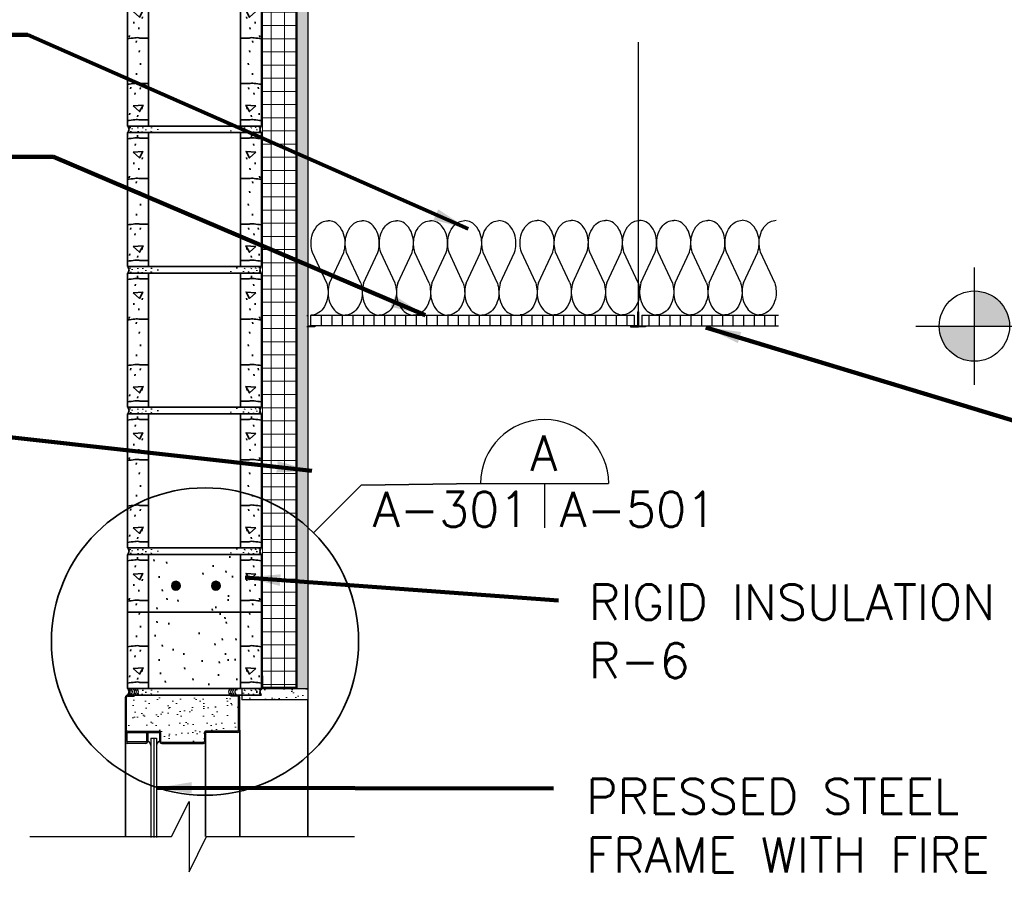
# Model space of a CAD drawing. Extents: x 155 to 606, y 184 to 461.
# Tile 16 of 28: x 374 to 430, y 271 to 320. Entities that reach past the tile are written whole.
import ezdxf
from ezdxf.enums import TextEntityAlignment as Align

# ---------------------------------------------------------------- set-up
doc = ezdxf.new("R2010")
doc.units = 0
doc.header["$LTSCALE"] = 0.63
doc.header["$MEASUREMENT"] = 0
for name, color, linetype in [('14', 7, 'Continuous'), ('5', 7, 'Continuous'), ('52', 7, 'Continuous')]:
    doc.layers.add(name, color=color, linetype=linetype)
for name, color, linetype, lineweight in [('A-Anno-Symb', 6, 'Continuous', 35), ('G-Anno-Text', 53, 'Continuous', 35), ('od37a204$0$A-Anno-Patt', 152, 'Continuous', 18), ('od37a204$0$A-Anno-Text', 53, 'Continuous', 25), ('od37a204$0$A-Glaz-Full', 1, 'Continuous', 25), ('od37a204$0$A-Wall-Full-Intr', 3, 'Continuous', 25), ('od37a204$0$S-Anno-Brkl', 3, 'Continuous', 25), ('od37a204$0$S-Fndn-Insl', 12, 'Continuous', 18), ('od37a204$0$S-Sect-Cmuw', 2, 'Continuous', 35), ('od37a204$0$S-Sect-Genf', 6, 'Continuous', 35), ('od37a204$0$S-Sect-Join', 1, 'Continuous', 25), ('od37a204$0$S-Sect-Stls', 3, 'Continuous', 25)]:
    doc.layers.add(name, color=color, linetype=linetype, lineweight=lineweight)
doc.styles.add('od37a204$0$NOTES', font='romans.shx')
doc.dimstyles.new('od37a204$0$EARCH', dxfattribs={"dimtxt": 0.125, "dimasz": 0.125, "dimexe": 0.0625, "dimexo": 0.0625, "dimgap": 0.0625, "dimtad": 1, "dimdec": 4, "dimzin": 3, "dimdsep": 46, "dimlunit": 4, "dimtxsty": 'od37a204$0$NOTES', "dimcen": 0, "dimclrd": 256, "dimclre": 256, "dimadec": 0, "dimazin": 0, "dimtfac": 0.75, "dimtdec": 4, "dimtmove": 1, "dimatfit": 3, "dimfxl": 0, "dimfrac": 1, "dimtolj": 1, "dimtzin": 3, "dimlwd": 18, "dimlwe": 18, "dimarcsym": 0})
pattern_1 = [(37.5, (-51.55494, 51.4927), (-0.0314967, 0.9634119), [0, -0.76, 0, -0.85, 0, -0.8125]), (7.5, (-51.555, 51.4927), (0.8848884, 1.411073), [0, -0.41, 0, -0.685, 0, -0.2625]), (327.5, (-52.1699, 51.4927), (1.5570709, 0.0028295), [0, -0.25, 0, -0.9, 0, -1.175]), (317.5, (-52.17, 51.4927), (1.5030633, 0.4388378), [0, -0.125, 0, -0.59, 0, -0.675])]
pattern_2 = [(0, (-51.55494, 51.4927), (0, 0.75), []), (90, (-51.55494, 51.4927), (-0.75, 5e-17), [])]

# ---------------------------------------------------------------- blocks, each defined once
blk = doc.blocks.new('od37a204$0$8CMUS')
for p, q in [((0, 8), (0, 0.375)), ((0.006, 8), (7.619, 8)), ((0.561, 7.756), (0.572, 7.851)), ((1.19, 8), (1.19, 0.375)), ((6.435, 8), (6.435, 0.375)), ((7.064, 7.756), (7.054, 7.851)), ((7.625, 8), (7.625, 0.375)), ((0.438, 7.276), (0.448, 7.372)), ((7.187, 7.276), (7.177, 7.372)), ((0.356, 6.208), (0.366, 6.303)), ((0.835, 6.495), (0.845, 6.591)), ((6.79, 6.495), (6.78, 6.591)), ((7.27, 6.208), (7.259, 6.303)), ((0.643, 5.893), (0.654, 5.988)), ((6.982, 5.893), (6.972, 5.988)), ((0.095, 5.427), (0.106, 5.522)), ((0.493, 5.125), (0.503, 5.22)), ((7.133, 5.125), (7.122, 5.22)), ((7.53, 5.427), (7.52, 5.522)), ((0.671, 4.577), (0.681, 4.672)), ((6.955, 4.577), (6.944, 4.672)), ((0.739, 3.851), (0.749, 3.946)), ((6.886, 3.851), (6.876, 3.946)), ((0.506, 3.289), (0.517, 3.384)), ((7.119, 3.289), (7.109, 3.384)), ((0.177, 2.494), (0.188, 2.59)), ((0.424, 2.166), (0.434, 2.261)), ((0.725, 2.481), (0.736, 2.576)), ((6.9, 2.481), (6.89, 2.576)), ((7.201, 2.166), (7.191, 2.261)), ((7.448, 2.494), (7.438, 2.59)), ((0.821, 1.33), (0.832, 1.425)), ((6.804, 1.33), (6.794, 1.425)), ((0.123, 1.015), (0.133, 1.11)), ((0.575, 0.892), (0.585, 0.987)), ((7.051, 0.892), (7.04, 0.987)), ((7.503, 1.015), (7.492, 1.11)), ((0, 0.375), (7.625, 0.375)), ((0.15, 0.263), (0.155, 0.305)), ((0.187, 0.045), (0.191, 0.088)), ((0.265, 0.19), (0.27, 0.233)), ((0.579, 0.25), (0.583, 0.293)), ((0.609, 0.039), (0.613, 0.082)), ((0.838, 0.021), (0.843, 0.064)), ((0.868, 0.25), (0.873, 0.293)), ((1.043, 0.136), (1.048, 0.178)), ((1.355, 0.049), (1.36, 0.092)), ((1.364, 0.257), (1.368, 0.3)), ((1.719, 0.162), (1.723, 0.204)), ((5.877, 0.077), (5.882, 0.12)), ((6.215, 0.277), (6.22, 0.319)), ((6.605, 0.086), (6.61, 0.128)), ((6.666, 0.25), (6.67, 0.293)), ((6.895, 0.051), (6.899, 0.094)), ((7.046, 0.25), (7.05, 0.293)), ((7.172, 0.021), (7.177, 0.064)), ((7.293, 0.269), (7.298, 0.311)), ((7.359, 0.136), (7.364, 0.178)), ((7.504, 0.293), (7.509, 0.335)), ((7.522, 0.045), (7.527, 0.088)), ((0, 0), (7.625, 0))]:
    blk.add_line(p, q)
for points in [[(0.313, 6.89), (0.677, 6.564), (0.871, 6.928)], [(7.312, 6.89), (6.949, 6.564), (6.754, 6.928)], [(0.327, 1.52), (0.69, 1.194), (0.885, 1.558)], [(7.299, 1.52), (6.935, 1.194), (6.741, 1.558)]]:
    blk.add_lwpolyline(points, close=True)
for centre, major_axis in [((-0.137, 0.187), (0, 0.236)), ((7.762, 0.187), (0, -0.236))]:
    blk.add_ellipse(centre, major_axis=major_axis, ratio=0.951727, start_param=3.796748, end_param=5.62803)
for points, knots in [([(-0.003, 7.646), (0.138, 7.662), (0.279, 7.679), (0.42, 7.696), (0.472, 7.702), (0.524, 7.707), (0.576, 7.708), (0.621, 7.709), (0.664, 7.684), (0.709, 7.684), (0.866, 7.684), (1.024, 7.685), (1.182, 7.685)], [0, 0, 0, 0, 0.357561, 0.357561, 0.357561, 0.489461, 0.489461, 0.489461, 0.602516, 0.602516, 0.602516, 1, 1, 1, 1]), ([(7.628, 7.646), (7.487, 7.662), (7.346, 7.679), (7.205, 7.696), (7.153, 7.702), (7.101, 7.707), (7.049, 7.708), (7.004, 7.709), (6.961, 7.684), (6.917, 7.684), (6.759, 7.684), (6.601, 7.685), (6.444, 7.685)], [0, 0, 0, 0, 0.357665, 0.357665, 0.357665, 0.489461, 0.489461, 0.489461, 0.602515, 0.602515, 0.602515, 1, 1, 1, 1]), ([(-0.003, 5.344), (0.138, 5.36), (0.279, 5.377), (0.42, 5.394), (0.472, 5.4), (0.524, 5.405), (0.576, 5.406), (0.621, 5.407), (0.664, 5.382), (0.709, 5.382), (0.866, 5.382), (1.024, 5.383), (1.182, 5.383)], [0, 0, 0, 0, 0.357561, 0.357561, 0.357561, 0.489461, 0.489461, 0.489461, 0.602516, 0.602516, 0.602516, 1, 1, 1, 1]), ([(7.628, 5.344), (7.487, 5.36), (7.346, 5.377), (7.205, 5.394), (7.153, 5.4), (7.101, 5.405), (7.049, 5.406), (7.004, 5.407), (6.961, 5.382), (6.917, 5.382), (6.759, 5.382), (6.601, 5.383), (6.444, 5.383)], [0, 0, 0, 0, 0.357665, 0.357665, 0.357665, 0.489461, 0.489461, 0.489461, 0.602515, 0.602515, 0.602515, 1, 1, 1, 1]), ([(-0.003, 2.754), (0.138, 2.771), (0.279, 2.788), (0.42, 2.805), (0.472, 2.811), (0.524, 2.815), (0.576, 2.816), (0.621, 2.818), (0.664, 2.793), (0.709, 2.793), (0.866, 2.793), (1.024, 2.793), (1.182, 2.793)], [0, 0, 0, 0, 0.357579, 0.357579, 0.357579, 0.489473, 0.489473, 0.489473, 0.60251, 0.60251, 0.60251, 1, 1, 1, 1]), ([(7.628, 2.754), (7.487, 2.771), (7.346, 2.788), (7.205, 2.805), (7.153, 2.811), (7.101, 2.815), (7.049, 2.816), (7.004, 2.818), (6.961, 2.793), (6.917, 2.793), (6.759, 2.793), (6.601, 2.793), (6.444, 2.793)], [0, 0, 0, 0, 0.357683, 0.357683, 0.357683, 0.489472, 0.489472, 0.489472, 0.60251, 0.60251, 0.60251, 1, 1, 1, 1]), ([(-0.003, 0.685), (0.138, 0.702), (0.279, 0.719), (0.42, 0.735), (0.472, 0.742), (0.524, 0.746), (0.576, 0.747), (0.621, 0.749), (0.664, 0.723), (0.709, 0.723), (0.866, 0.724), (1.024, 0.724), (1.182, 0.724)], [0, 0, 0, 0, 0.357561, 0.357561, 0.357561, 0.489461, 0.489461, 0.489461, 0.602516, 0.602516, 0.602516, 1, 1, 1, 1]), ([(7.628, 0.685), (7.487, 0.702), (7.346, 0.719), (7.205, 0.735), (7.153, 0.742), (7.101, 0.746), (7.049, 0.747), (7.004, 0.749), (6.961, 0.723), (6.917, 0.723), (6.759, 0.724), (6.601, 0.724), (6.444, 0.724)], [0, 0, 0, 0, 0.357665, 0.357665, 0.357665, 0.489461, 0.489461, 0.489461, 0.602515, 0.602515, 0.602515, 1, 1, 1, 1])]:
    blk.add_open_spline(points, degree=3, knots=knots)
blk = doc.blocks.new('od37a204$0$PSFM')
for p, q in [((-0.188, 0), (0.188, 0)), ((0.188, 0), (0.188, -0.062)), ((6.062, 0), (5.688, 0)), ((5.688, -0.062), (5.688, 0)), ((-0.312, -2), (-0.312, -0.125)), ((-0.25, -2), (-0.25, -0.125)), ((-0.188, -0.062), (0.188, -0.062)), ((6.062, -0.062), (5.688, -0.062)), ((6.125, -2), (6.125, -0.125)), ((6.187, -2), (6.187, -0.125)), ((-0.188, -2.062), (1.625, -2.062)), ((-0.188, -2.125), (1.625, -2.125)), ((1.625, -2.125), (1.625, -2.625)), ((1.687, -2.125), (1.687, -2.625)), ((4.187, -2.125), (4.187, -2.625)), ((6.062, -2.062), (4.25, -2.062)), ((6.062, -2.125), (4.25, -2.125)), ((4.25, -2.125), (4.25, -2.625)), ((1.75, -2.688), (4.125, -2.688)), ((1.75, -2.75), (4.125, -2.75))]:
    blk.add_line(p, q)
for centre, radius, start, end in [((-0.188, -0.125), 0.125, 90, 180), ((6.062, -0.125), 0.125, 0, 90), ((-0.188, -0.125), 0.0625, 90, 180), ((6.062, -0.125), 0.0625, 0, 90), ((-0.188, -2), 0.125, 180, 270), ((-0.188, -2), 0.0625, 180, 270), ((1.625, -2.125), 0.0625, 0, 90), ((4.25, -2.125), 0.0625, 90, 180), ((6.062, -2), 0.0625, 270, 0), ((6.062, -2), 0.125, 270, 0), ((1.75, -2.625), 0.125, 180, 270), ((1.75, -2.625), 0.0625, 180, 270), ((4.125, -2.625), 0.0625, 270, 0), ((4.125, -2.625), 0.125, 270, 0)]:
    blk.add_arc(centre, radius, start, end)
blk = doc.blocks.new('od37a204$0$8BB')
h = blk.add_hatch(color=256)
edge = h.paths.add_edge_path()
edge.add_ellipse((2.757, 6.224), major_axis=(0, 0.25), ratio=0.953267, start_angle=0, end_angle=360)
h = blk.add_hatch(color=256)
edge = h.paths.add_edge_path()
edge.add_ellipse((5.031, 6.224), major_axis=(0, -0.25), ratio=0.953267, start_angle=0, end_angle=360)
for p, q in [((0, 8), (0, 0.375)), ((0.006, 8), (7.619, 8)), ((0.561, 7.756), (0.571, 7.851)), ((1.19, 8), (1.19, 0.375)), ((5.832, 7.817), (5.822, 7.912)), ((6.435, 8), (6.435, 0.375)), ((7.064, 7.756), (7.054, 7.851)), ((7.625, 8), (7.625, 0.375)), ((0.438, 7.276), (0.448, 7.372)), ((1.509, 7.618), (1.498, 7.713)), ((2.233, 7.492), (2.223, 7.588)), ((4.883, 7.292), (4.872, 7.387)), ((7.187, 7.276), (7.177, 7.372)), ((1.808, 6.667), (1.798, 6.763)), ((4.308, 6.868), (4.297, 6.963)), ((5.607, 6.968), (5.597, 7.063)), ((5.982, 6.692), (5.972, 6.788)), ((0.356, 6.208), (0.366, 6.303)), ((0.835, 6.496), (0.845, 6.591)), ((5.182, 6.343), (5.172, 6.438)), ((6.79, 6.496), (6.78, 6.591)), ((7.27, 6.208), (7.259, 6.303)), ((0.643, 5.893), (0.654, 5.988)), ((1.983, 5.918), (1.973, 6.013)), ((4.908, 6.018), (4.897, 6.113)), ((5.757, 5.593), (5.747, 5.688)), ((6.982, 5.893), (6.972, 5.988)), ((0.095, 5.427), (0.106, 5.522)), ((0.493, 5.125), (0.503, 5.221)), ((2.258, 5.418), (2.248, 5.513)), ((2.883, 5.318), (2.873, 5.413)), ((5.732, 5.368), (5.722, 5.463)), ((7.133, 5.125), (7.122, 5.221)), ((7.53, 5.427), (7.52, 5.522)), ((0, 4.724), (7.625, 4.724)), ((0.671, 4.577), (0.681, 4.673)), ((1.684, 4.893), (1.673, 4.988)), ((4.833, 4.818), (4.822, 4.913)), ((5.032, 4.943), (5.022, 5.038)), ((5.282, 4.568), (5.272, 4.663)), ((6.955, 4.577), (6.944, 4.673)), ((0.739, 3.851), (0.749, 3.946)), ((1.684, 4.118), (1.673, 4.213)), ((2.358, 4.018), (2.348, 4.113)), ((5.557, 4.343), (5.547, 4.438)), ((5.632, 4.068), (5.622, 4.163)), ((6.886, 3.851), (6.876, 3.946)), ((0.506, 3.289), (0.517, 3.385)), ((1.584, 3.343), (1.573, 3.438)), ((4.083, 3.468), (4.072, 3.563)), ((7.119, 3.289), (7.109, 3.385)), ((1.983, 2.768), (1.973, 2.863)), ((4.983, 2.843), (4.972, 2.938)), ((5.407, 3.118), (5.397, 3.213)), ((6.182, 3.118), (6.172, 3.213)), ((0.177, 2.494), (0.188, 2.59)), ((0.424, 2.166), (0.434, 2.261)), ((0.725, 2.481), (0.736, 2.576)), ((2.608, 2.543), (2.598, 2.638)), ((3.208, 2.293), (3.198, 2.388)), ((5.582, 2.293), (5.572, 2.388)), ((6.9, 2.481), (6.889, 2.576)), ((7.201, 2.166), (7.191, 2.261)), ((7.448, 2.494), (7.438, 2.59)), ((1.808, 1.943), (1.798, 2.038)), ((4.258, 1.893), (4.247, 1.988)), ((5.232, 1.818), (5.222, 1.913)), ((5.732, 1.943), (5.722, 2.038)), ((6.132, 1.968), (6.122, 2.063)), ((0.821, 1.33), (0.832, 1.425)), ((1.883, 1.193), (1.873, 1.289)), ((3.258, 1.469), (3.248, 1.563)), ((5.182, 1.093), (5.172, 1.188)), ((6.804, 1.33), (6.794, 1.425)), ((0.123, 1.015), (0.133, 1.11)), ((0.575, 0.892), (0.585, 0.987)), ((2.158, 0.719), (2.148, 0.814)), ((3.733, 0.844), (3.723, 0.939)), ((4.633, 0.568), (4.622, 0.664)), ((6.232, 0.844), (6.222, 0.939)), ((7.051, 0.892), (7.04, 0.987)), ((7.503, 1.015), (7.492, 1.11)), ((0, 0.375), (7.625, 0.375)), ((0, 0), (7.625, 0)), ((0.15, 0.263), (0.155, 0.305)), ((0.186, 0.046), (0.191, 0.088)), ((0.265, 0.19), (0.269, 0.233)), ((0.578, 0.251), (0.583, 0.293)), ((0.609, 0.039), (0.613, 0.082)), ((0.838, 0.021), (0.842, 0.064)), ((0.868, 0.251), (0.873, 0.293)), ((1.043, 0.136), (1.048, 0.179)), ((1.355, 0.049), (1.359, 0.092)), ((1.364, 0.257), (1.368, 0.3)), ((1.719, 0.162), (1.723, 0.205)), ((5.877, 0.077), (5.882, 0.12)), ((6.215, 0.277), (6.22, 0.319)), ((6.605, 0.086), (6.609, 0.129)), ((6.665, 0.251), (6.67, 0.293)), ((6.895, 0.051), (6.899, 0.094)), ((7.045, 0.251), (7.05, 0.293)), ((7.172, 0.021), (7.177, 0.064)), ((7.293, 0.269), (7.297, 0.311)), ((7.359, 0.136), (7.364, 0.179)), ((7.504, 0.293), (7.509, 0.335)), ((7.522, 0.046), (7.527, 0.088))]:
    blk.add_line(p, q)
for points in [[(0.313, 6.89), (0.677, 6.565), (0.871, 6.928)], [(7.312, 6.89), (6.949, 6.565), (6.754, 6.928)], [(0.327, 1.52), (0.69, 1.194), (0.885, 1.558)], [(7.298, 1.52), (6.935, 1.194), (6.74, 1.558)]]:
    blk.add_lwpolyline(points, close=True)
for centre, major_axis, ratio, start_param, end_param in [((2.757, 6.224), (0, 0.25), 0.953267, 0, 6.283175), ((5.031, 6.224), (0, -0.25), 0.953267, 0, 6.283175), ((-0.137, 0.188), (0, 0.236), 0.951727, 3.796748, 5.62803), ((7.762, 0.188), (0, -0.236), 0.951727, 3.796748, 5.62803)]:
    blk.add_ellipse(centre, major_axis=major_axis, ratio=ratio, start_param=start_param, end_param=end_param)
for points, knots in [([(-0.003, 7.646), (0.138, 7.663), (0.279, 7.679), (0.42, 7.696), (0.472, 7.702), (0.524, 7.707), (0.576, 7.708), (0.621, 7.709), (0.664, 7.684), (0.709, 7.684), (0.866, 7.684), (1.024, 7.685), (1.182, 7.685)], [0, 0, 0, 0, 0.357561, 0.357561, 0.357561, 0.489461, 0.489461, 0.489461, 0.602516, 0.602516, 0.602516, 1, 1, 1, 1]), ([(7.628, 7.646), (7.487, 7.663), (7.346, 7.679), (7.205, 7.696), (7.153, 7.702), (7.101, 7.707), (7.049, 7.708), (7.004, 7.709), (6.961, 7.684), (6.916, 7.684), (6.759, 7.684), (6.601, 7.685), (6.443, 7.685)], [0, 0, 0, 0, 0.357561, 0.357561, 0.357561, 0.489461, 0.489461, 0.489461, 0.602516, 0.602516, 0.602516, 1, 1, 1, 1]), ([(-0.003, 5.344), (0.138, 5.361), (0.279, 5.377), (0.42, 5.394), (0.472, 5.4), (0.524, 5.405), (0.576, 5.406), (0.621, 5.407), (0.664, 5.382), (0.709, 5.382), (0.866, 5.382), (1.024, 5.383), (1.182, 5.383)], [0, 0, 0, 0, 0.357561, 0.357561, 0.357561, 0.489461, 0.489461, 0.489461, 0.602516, 0.602516, 0.602516, 1, 1, 1, 1]), ([(7.628, 5.344), (7.487, 5.361), (7.346, 5.377), (7.205, 5.394), (7.153, 5.4), (7.101, 5.405), (7.049, 5.406), (7.004, 5.407), (6.961, 5.382), (6.916, 5.382), (6.759, 5.382), (6.601, 5.383), (6.443, 5.383)], [0, 0, 0, 0, 0.357561, 0.357561, 0.357561, 0.489461, 0.489461, 0.489461, 0.602516, 0.602516, 0.602516, 1, 1, 1, 1]), ([(-0.003, 2.754), (0.138, 2.771), (0.279, 2.788), (0.42, 2.805), (0.472, 2.811), (0.524, 2.815), (0.576, 2.816), (0.621, 2.818), (0.664, 2.793), (0.709, 2.793), (0.866, 2.793), (1.024, 2.793), (1.182, 2.793)], [0, 0, 0, 0, 0.357571, 0.357571, 0.357571, 0.489466, 0.489466, 0.489466, 0.602505, 0.602505, 0.602505, 1, 1, 1, 1]), ([(7.628, 2.754), (7.487, 2.771), (7.346, 2.788), (7.205, 2.805), (7.153, 2.811), (7.101, 2.815), (7.049, 2.816), (7.004, 2.818), (6.961, 2.793), (6.916, 2.793), (6.759, 2.793), (6.601, 2.793), (6.443, 2.793)], [0, 0, 0, 0, 0.357571, 0.357571, 0.357571, 0.489466, 0.489466, 0.489466, 0.602505, 0.602505, 0.602505, 1, 1, 1, 1]), ([(-0.003, 0.685), (0.138, 0.702), (0.279, 0.719), (0.42, 0.736), (0.472, 0.742), (0.524, 0.746), (0.576, 0.748), (0.621, 0.749), (0.664, 0.724), (0.709, 0.724), (0.866, 0.724), (1.024, 0.724), (1.182, 0.724)], [0, 0, 0, 0, 0.357561, 0.357561, 0.357561, 0.489461, 0.489461, 0.489461, 0.602516, 0.602516, 0.602516, 1, 1, 1, 1]), ([(7.628, 0.685), (7.487, 0.702), (7.346, 0.719), (7.205, 0.736), (7.153, 0.742), (7.101, 0.746), (7.049, 0.748), (7.004, 0.749), (6.961, 0.724), (6.916, 0.724), (6.759, 0.724), (6.601, 0.724), (6.443, 0.724)], [0, 0, 0, 0, 0.357561, 0.357561, 0.357561, 0.489461, 0.489461, 0.489461, 0.602516, 0.602516, 0.602516, 1, 1, 1, 1])]:
    blk.add_open_spline(points, degree=3, knots=knots)
blk = doc.blocks.new('batt')
at = {"layer": '52', "color": 7, "linetype": 'Continuous'}
for p, q in [((1.277, 2.599), (0.115, 5.096)), ((1.505, 2.592), (2.665, 5.089)), ((4.055, 2.6), (2.894, 5.098)), ((4.283, 2.592), (5.444, 5.089)), ((6.833, 2.6), (5.671, 5.098)), ((7.061, 2.593), (8.221, 5.09)), ((9.611, 2.602), (8.45, 5.099)), ((9.839, 2.593), (11, 5.09)), ((12.389, 2.602), (11.227, 5.099)), ((12.617, 2.594), (13.777, 5.092)), ((15.167, 2.603), (14.006, 5.1)), ((15.395, 2.594), (16.556, 5.092))]:
    blk.add_line(p, q, dxfattribs=at)
for points, knots in [([(0.119, 5.089), (0.051, 5.308), (0.021, 5.528), (0.008, 5.748), (-0.004, 5.969), (0.02, 6.193), (0.073, 6.415), (0.138, 6.682), (0.246, 6.915), (0.414, 7.147), (0.543, 7.326), (0.684, 7.446), (0.884, 7.553), (1.053, 7.643), (1.223, 7.682), (1.392, 7.68)], [0, 0, 0, 0, 0.203024, 0.203024, 0.203024, 0.406763, 0.406763, 0.406763, 0.652174, 0.652174, 0.652174, 0.840953, 0.840953, 0.840953, 1, 1, 1, 1]), ([(2.665, 5.089), (2.733, 5.308), (2.763, 5.528), (2.776, 5.748), (2.788, 5.969), (2.764, 6.193), (2.711, 6.415), (2.646, 6.682), (2.538, 6.915), (2.37, 7.147), (2.241, 7.326), (2.1, 7.446), (1.9, 7.553), (1.731, 7.643), (1.561, 7.682), (1.392, 7.68)], [0, 0, 0, 0, 0.203024, 0.203024, 0.203024, 0.406763, 0.406763, 0.406763, 0.652174, 0.652174, 0.652174, 0.840953, 0.840953, 0.840953, 1, 1, 1, 1]), ([(2.896, 5.089), (2.829, 5.308), (2.798, 5.528), (2.786, 5.748), (2.774, 5.969), (2.799, 6.193), (2.852, 6.415), (2.917, 6.682), (3.024, 6.915), (3.192, 7.147), (3.321, 7.326), (3.462, 7.446), (3.662, 7.553), (3.831, 7.643), (4.001, 7.682), (4.17, 7.68)], [0, 0, 0, 0, 0.203, 0.203, 0.203, 0.406811, 0.406811, 0.406811, 0.652112, 0.652112, 0.652112, 0.840924, 0.840924, 0.840924, 1, 1, 1, 1]), ([(5.444, 5.089), (5.512, 5.308), (5.542, 5.528), (5.554, 5.748), (5.566, 5.969), (5.541, 6.193), (5.488, 6.415), (5.423, 6.682), (5.317, 6.915), (5.149, 7.147), (5.02, 7.326), (4.878, 7.446), (4.678, 7.553), (4.509, 7.643), (4.339, 7.682), (4.17, 7.68)], [0, 0, 0, 0, 0.202975, 0.202975, 0.202975, 0.406761, 0.406761, 0.406761, 0.651878, 0.651878, 0.651878, 0.840944, 0.840944, 0.840944, 1, 1, 1, 1]), ([(5.675, 5.09), (5.607, 5.309), (5.577, 5.529), (5.564, 5.749), (5.552, 5.97), (5.576, 6.195), (5.629, 6.416), (5.694, 6.683), (5.802, 6.917), (5.97, 7.148), (6.099, 7.327), (6.24, 7.447), (6.44, 7.554), (6.609, 7.644), (6.779, 7.683), (6.948, 7.681)], [0, 0, 0, 0, 0.203024, 0.203024, 0.203024, 0.406763, 0.406763, 0.406763, 0.652174, 0.652174, 0.652174, 0.840953, 0.840953, 0.840953, 1, 1, 1, 1]), ([(8.221, 5.09), (8.289, 5.309), (8.319, 5.529), (8.332, 5.749), (8.344, 5.97), (8.32, 6.195), (8.267, 6.416), (8.202, 6.683), (8.094, 6.917), (7.926, 7.148), (7.797, 7.327), (7.656, 7.447), (7.456, 7.554), (7.287, 7.644), (7.117, 7.683), (6.948, 7.681)], [0, 0, 0, 0, 0.203024, 0.203024, 0.203024, 0.406763, 0.406763, 0.406763, 0.652174, 0.652174, 0.652174, 0.840953, 0.840953, 0.840953, 1, 1, 1, 1]), ([(8.452, 5.09), (8.385, 5.309), (8.354, 5.529), (8.342, 5.749), (8.33, 5.971), (8.355, 6.195), (8.408, 6.416), (8.473, 6.683), (8.58, 6.916), (8.748, 7.148), (8.877, 7.327), (9.018, 7.447), (9.218, 7.554), (9.387, 7.644), (9.557, 7.683), (9.726, 7.681)], [0, 0, 0, 0, 0.203, 0.203, 0.203, 0.406811, 0.406811, 0.406811, 0.652112, 0.652112, 0.652112, 0.840924, 0.840924, 0.840924, 1, 1, 1, 1]), ([(11, 5.09), (11.068, 5.309), (11.098, 5.529), (11.11, 5.749), (11.122, 5.971), (11.097, 6.195), (11.044, 6.416), (10.979, 6.683), (10.873, 6.917), (10.705, 7.148), (10.576, 7.327), (10.434, 7.447), (10.234, 7.554), (10.065, 7.644), (9.895, 7.683), (9.726, 7.681)], [0, 0, 0, 0, 0.202975, 0.202975, 0.202975, 0.406761, 0.406761, 0.406761, 0.651878, 0.651878, 0.651878, 0.840944, 0.840944, 0.840944, 1, 1, 1, 1]), ([(11.231, 5.092), (11.163, 5.31), (11.133, 5.53), (11.12, 5.75), (11.108, 5.972), (11.132, 6.196), (11.185, 6.418), (11.25, 6.685), (11.358, 6.918), (11.526, 7.15), (11.655, 7.328), (11.796, 7.448), (11.996, 7.555), (12.165, 7.645), (12.335, 7.684), (12.504, 7.682)], [0, 0, 0, 0, 0.203024, 0.203024, 0.203024, 0.406763, 0.406763, 0.406763, 0.652174, 0.652174, 0.652174, 0.840953, 0.840953, 0.840953, 1, 1, 1, 1]), ([(13.777, 5.092), (13.845, 5.31), (13.875, 5.53), (13.888, 5.75), (13.9, 5.972), (13.876, 6.196), (13.823, 6.418), (13.758, 6.685), (13.65, 6.918), (13.482, 7.15), (13.353, 7.328), (13.212, 7.448), (13.012, 7.555), (12.843, 7.645), (12.673, 7.684), (12.504, 7.682)], [0, 0, 0, 0, 0.203024, 0.203024, 0.203024, 0.406763, 0.406763, 0.406763, 0.652174, 0.652174, 0.652174, 0.840953, 0.840953, 0.840953, 1, 1, 1, 1]), ([(14.008, 5.092), (13.941, 5.31), (13.91, 5.53), (13.898, 5.75), (13.886, 5.972), (13.911, 6.196), (13.964, 6.418), (14.029, 6.684), (14.136, 6.918), (14.304, 7.15), (14.433, 7.328), (14.574, 7.448), (14.774, 7.555), (14.943, 7.645), (15.113, 7.684), (15.282, 7.682)], [0, 0, 0, 0, 0.203, 0.203, 0.203, 0.406811, 0.406811, 0.406811, 0.652112, 0.652112, 0.652112, 0.840924, 0.840924, 0.840924, 1, 1, 1, 1]), ([(16.556, 5.092), (16.624, 5.31), (16.654, 5.53), (16.666, 5.75), (16.678, 5.972), (16.653, 6.196), (16.6, 6.418), (16.535, 6.684), (16.429, 6.918), (16.261, 7.15), (16.132, 7.328), (15.99, 7.448), (15.79, 7.555), (15.621, 7.645), (15.451, 7.684), (15.282, 7.682)], [0, 0, 0, 0, 0.202975, 0.202975, 0.202975, 0.406761, 0.406761, 0.406761, 0.651878, 0.651878, 0.651878, 0.840944, 0.840944, 0.840944, 1, 1, 1, 1]), ([(1.276, 2.591), (1.343, 2.373), (1.373, 2.153), (1.385, 1.933), (1.397, 1.712), (1.373, 1.488), (1.32, 1.266), (1.256, 0.999), (1.147, 0.766), (0.979, 0.534), (0.85, 0.356), (0.709, 0.236), (0.509, 0.128), (0.34, 0.038), (0.169, -0.002), (0, 0)], [0, 0, 0, 0, 0.2026, 0.2026, 0.2026, 0.406334, 0.406334, 0.406334, 0.651739, 0.651739, 0.651739, 0.840514, 0.840514, 0.840514, 1, 1, 1, 1]), ([(1.505, 2.592), (1.438, 2.374), (1.409, 2.154), (1.397, 1.933), (1.385, 1.712), (1.408, 1.488), (1.46, 1.266), (1.524, 0.999), (1.632, 0.766), (1.8, 0.534), (1.93, 0.355), (2.071, 0.235), (2.272, 0.128), (2.44, 0.038), (2.611, -0.001), (2.779, 0.001)], [0, 0, 0, 0, 0.202911, 0.202911, 0.202911, 0.406622, 0.406622, 0.406622, 0.651886, 0.651886, 0.651886, 0.840948, 0.840948, 0.840948, 1, 1, 1, 1]), ([(4.052, 2.592), (4.12, 2.374), (4.149, 2.154), (4.162, 1.933), (4.174, 1.712), (4.15, 1.488), (4.097, 1.266), (4.033, 0.999), (3.925, 0.766), (3.757, 0.534), (3.628, 0.356), (3.487, 0.235), (3.287, 0.128), (3.118, 0.038), (2.948, -0.001), (2.779, 0.001)], [0, 0, 0, 0, 0.203007, 0.203007, 0.203007, 0.40679, 0.40679, 0.40679, 0.652099, 0.652099, 0.652099, 0.840919, 0.840919, 0.840919, 1, 1, 1, 1]), ([(4.283, 2.592), (4.215, 2.374), (4.185, 2.154), (4.172, 1.933), (4.16, 1.712), (4.185, 1.488), (4.238, 1.266), (4.303, 0.999), (4.411, 0.766), (4.579, 0.534), (4.708, 0.356), (4.85, 0.236), (5.05, 0.128), (5.218, 0.038), (5.388, -0.001), (5.556, 0.001)], [0, 0, 0, 0, 0.203089, 0.203089, 0.203089, 0.406928, 0.406928, 0.406928, 0.652417, 0.652417, 0.652417, 0.841256, 0.841256, 0.841256, 1, 1, 1, 1]), ([(6.832, 2.592), (6.899, 2.374), (6.929, 2.154), (6.941, 1.934), (6.953, 1.713), (6.929, 1.489), (6.876, 1.267), (6.812, 1), (6.703, 0.767), (6.535, 0.535), (6.406, 0.357), (6.265, 0.237), (6.065, 0.13), (5.896, 0.039), (5.725, -0.001), (5.556, 0.001)], [0, 0, 0, 0, 0.2026, 0.2026, 0.2026, 0.406334, 0.406334, 0.406334, 0.651739, 0.651739, 0.651739, 0.840514, 0.840514, 0.840514, 1, 1, 1, 1]), ([(7.061, 2.593), (6.994, 2.375), (6.965, 2.155), (6.953, 1.934), (6.941, 1.713), (6.964, 1.489), (7.016, 1.267), (7.08, 1), (7.188, 0.767), (7.356, 0.535), (7.486, 0.357), (7.627, 0.237), (7.828, 0.13), (7.996, 0.04), (8.167, 0), (8.335, 0.002)], [0, 0, 0, 0, 0.202911, 0.202911, 0.202911, 0.406622, 0.406622, 0.406622, 0.651886, 0.651886, 0.651886, 0.840948, 0.840948, 0.840948, 1, 1, 1, 1]), ([(9.608, 2.593), (9.676, 2.375), (9.705, 2.155), (9.718, 1.934), (9.73, 1.713), (9.706, 1.489), (9.653, 1.267), (9.589, 1), (9.481, 0.767), (9.313, 0.535), (9.184, 0.357), (9.043, 0.237), (8.843, 0.13), (8.674, 0.039), (8.504, 0), (8.335, 0.002)], [0, 0, 0, 0, 0.203007, 0.203007, 0.203007, 0.40679, 0.40679, 0.40679, 0.652099, 0.652099, 0.652099, 0.840919, 0.840919, 0.840919, 1, 1, 1, 1]), ([(9.839, 2.593), (9.771, 2.375), (9.741, 2.155), (9.728, 1.934), (9.716, 1.713), (9.741, 1.489), (9.794, 1.267), (9.859, 1), (9.967, 0.767), (10.135, 0.535), (10.264, 0.357), (10.406, 0.237), (10.606, 0.13), (10.774, 0.04), (10.944, 0), (11.112, 0.002)], [0, 0, 0, 0, 0.203089, 0.203089, 0.203089, 0.406928, 0.406928, 0.406928, 0.652417, 0.652417, 0.652417, 0.841256, 0.841256, 0.841256, 1, 1, 1, 1]), ([(12.388, 2.593), (12.455, 2.375), (12.485, 2.156), (12.497, 1.936), (12.509, 1.714), (12.485, 1.49), (12.432, 1.268), (12.368, 1.001), (12.259, 0.768), (12.091, 0.536), (11.962, 0.358), (11.821, 0.238), (11.621, 0.131), (11.452, 0.04), (11.281, 0.001), (11.112, 0.002)], [0, 0, 0, 0, 0.2026, 0.2026, 0.2026, 0.406334, 0.406334, 0.406334, 0.651739, 0.651739, 0.651739, 0.840514, 0.840514, 0.840514, 1, 1, 1, 1]), ([(12.617, 2.594), (12.55, 2.376), (12.521, 2.156), (12.509, 1.936), (12.497, 1.714), (12.52, 1.49), (12.572, 1.268), (12.636, 1.001), (12.744, 0.768), (12.912, 0.536), (13.042, 0.358), (13.183, 0.238), (13.384, 0.131), (13.552, 0.041), (13.723, 0.002), (13.891, 0.004)], [0, 0, 0, 0, 0.202911, 0.202911, 0.202911, 0.406622, 0.406622, 0.406622, 0.651886, 0.651886, 0.651886, 0.840948, 0.840948, 0.840948, 1, 1, 1, 1]), ([(15.164, 2.594), (15.232, 2.376), (15.261, 2.156), (15.274, 1.936), (15.286, 1.714), (15.262, 1.49), (15.209, 1.268), (15.145, 1.001), (15.037, 0.768), (14.869, 0.536), (14.74, 0.358), (14.599, 0.238), (14.399, 0.131), (14.23, 0.041), (14.06, 0.002), (13.891, 0.004)], [0, 0, 0, 0, 0.203007, 0.203007, 0.203007, 0.40679, 0.40679, 0.40679, 0.652099, 0.652099, 0.652099, 0.840919, 0.840919, 0.840919, 1, 1, 1, 1]), ([(15.395, 2.594), (15.327, 2.376), (15.297, 2.156), (15.284, 1.936), (15.272, 1.714), (15.297, 1.49), (15.35, 1.268), (15.415, 1.001), (15.523, 0.768), (15.691, 0.536), (15.82, 0.358), (15.962, 0.238), (16.162, 0.131), (16.33, 0.041), (16.5, 0.002), (16.668, 0.004)], [0, 0, 0, 0, 0.203089, 0.203089, 0.203089, 0.406928, 0.406928, 0.406928, 0.652417, 0.652417, 0.652417, 0.841256, 0.841256, 0.841256, 1, 1, 1, 1])]:
    blk.add_open_spline(points, degree=3, knots=knots, dxfattribs=at)
blk = doc.blocks.new('od37a204$0$TARGET')
h = blk.add_hatch(color=256)
h.paths.add_polyline_path([(-0.125, -0.0001, 0.414192), (0.0001, -0.125), (0.0001, -0.0001)])
h.paths.add_polyline_path([(0.0001, -0.0001), (0.125, -0.0001, 0.000219), (0.125, 0, 0.413978), (0.0001, 0.125)])
for p, q in [((0.0001, -0.2084), (0.0001, 0.2081)), ((-0.2081, -0.0001), (0.2084, -0.0001))]:
    blk.add_line(p, q)
blk.add_circle((0, 0), 0.125)

msp = doc.modelspace()

# ---------------------------------------------------------------- hatches: boundary and pattern name
at = {"layer": 'od37a204$0$A-Anno-Patt', "ltscale": 0.5}
h = msp.add_hatch(dxfattribs=at)
h.set_pattern_fill('NET', color=256, style=0)
h.set_pattern_definition(pattern_2)
h.paths.add_polyline_path([(390.08813, 293.85908), (388.20363, 293.85908), (388.20363, 353.38258), (390.08813, 353.38258)], flags=16)
h = msp.add_hatch(dxfattribs=at)
h.set_pattern_fill('NET', color=256, style=0)
h.set_pattern_definition(pattern_2)
h.paths.add_polyline_path([(390.08813, 291.16318), (388.20363, 291.16318), (388.20363, 350.68668), (390.08813, 350.68668)], flags=16)
h = msp.add_hatch(dxfattribs=at)
h.set_pattern_fill('NET', color=256, scale=6, style=0)
h.set_pattern_definition(pattern_2)
h.paths.add_polyline_path([(390.08813, 282.31236), (388.20363, 282.31236), (388.20363, 341.83586), (390.08813, 341.83586)], flags=16)
h = msp.add_hatch(dxfattribs=at)
h.set_pattern_fill('AR-SAND', color=256, scale=0.5, style=0)
h.set_pattern_definition(pattern_1)
h.paths.add_polyline_path([(390.77088, 332.64889, -0.02689307), (390.14588, 332.48965), (390.14588, 282.23899), (390.77088, 282.23899)], flags=16)
h = msp.add_hatch(dxfattribs=at)
h.set_pattern_fill('AR-SAND', color=256, scale=0.5, style=0)
h.set_pattern_definition(pattern_1)
h.paths.add_polyline_path([(390.77088, 281.61399), (390.77088, 282.23899), (387.01226, 282.23899), (387.01226, 281.61399)], flags=16)
h = msp.add_hatch(dxfattribs=at)
h.set_pattern_fill('AR-SAND', color=256, scale=0.5, style=0)
h.set_pattern_definition(pattern_1)
h.paths.add_polyline_path([(380.45971, 281.76308), (380.45978, 279.88788, 0.41421356), (380.5224, 279.82532), (382.33515, 279.82537, -0.41421356), (382.3976, 279.76303), (382.39767, 279.26276, 0.41421356), (382.46029, 279.2002), (384.83565, 279.20024, 0.41421356), (384.8981, 279.26259), (384.89817, 279.76286, -0.41421356), (384.96057, 279.82532), (386.77354, 279.82537, 0.41421356), (386.83598, 279.88771), (386.83605, 281.76326, 0.41421356), (386.77365, 281.82573), (386.39852, 281.82573), (386.39852, 281.88921), (380.89742, 281.88921), (380.89742, 281.82573), (380.52229, 281.82577, 0.41421356)], flags=16)

# ---------------------------------------------------------------- linework, layer by layer
at = {"layer": '14', "color": 132, "linetype": 'Continuous'}
for p, q in [((409.60435, 303.69961), (409.60435, 319.03921)), ((390.72535, 303.49381), (390.77535, 303.49381)), ((390.77535, 303.49381), (390.77535, 302.89381)), ((390.95755, 303.50931), (409.35755, 303.50931)), ((390.95755, 302.90931), (390.95755, 303.50931)), ((391.55755, 302.90931), (391.55755, 303.50931)), ((392.15755, 302.90931), (392.15755, 303.50931)), ((392.75755, 302.90931), (392.75755, 303.50931)), ((393.35755, 302.90931), (393.35755, 303.50931)), ((393.95755, 302.90931), (393.95755, 303.50931)), ((394.55755, 302.90931), (394.55755, 303.50931)), ((395.15755, 302.90931), (395.15755, 303.50931)), ((395.75755, 302.90931), (395.75755, 303.50931)), ((396.35755, 302.90931), (396.35755, 303.50931)), ((396.95755, 302.90931), (396.95755, 303.50931)), ((397.55755, 302.90931), (397.55755, 303.50931)), ((398.15755, 302.90931), (398.15755, 303.50931)), ((398.75755, 302.90931), (398.75755, 303.50931)), ((399.35755, 302.90931), (399.35755, 303.50931)), ((399.95755, 302.90931), (399.95755, 303.50931)), ((400.55755, 302.90931), (400.55755, 303.50931)), ((401.15755, 302.90931), (401.15755, 303.50931)), ((401.75755, 302.90931), (401.75755, 303.50931)), ((402.35755, 302.90931), (402.35755, 303.50931)), ((402.95755, 302.90931), (402.95755, 303.50931)), ((403.55755, 302.90931), (403.55755, 303.50931)), ((404.15755, 302.90931), (404.15755, 303.50931)), ((404.75755, 302.90931), (404.75755, 303.50931)), ((405.35755, 302.90931), (405.35755, 303.50931)), ((405.95755, 302.90931), (405.95755, 303.50931)), ((406.55755, 302.90931), (406.55755, 303.50931)), ((407.15755, 302.90931), (407.15755, 303.50931)), ((407.75755, 302.90931), (407.75755, 303.50931)), ((408.35755, 302.90931), (408.35755, 303.50931)), ((408.95755, 302.90931), (408.95755, 303.50931)), ((409.35755, 303.50931), (409.35755, 302.90931)), ((409.55435, 303.69961), (409.55435, 302.89961)), ((409.55435, 303.69961), (409.60435, 303.69961)), ((409.60435, 303.69961), (409.60435, 302.89961)), ((409.80115, 303.50931), (409.80115, 302.90931)), ((409.80115, 303.50931), (417.57968, 303.50931)), ((410.20115, 302.90931), (410.20115, 303.50931)), ((410.80115, 302.90931), (410.80115, 303.50931)), ((411.40115, 302.90931), (411.40115, 303.50931)), ((412.00115, 302.90931), (412.00115, 303.50931)), ((412.60115, 302.90931), (412.60115, 303.50931)), ((413.20115, 302.90931), (413.20115, 303.50931)), ((413.80115, 302.90931), (413.80115, 303.50931)), ((414.40115, 302.90931), (414.40115, 303.50931)), ((415.00115, 302.90931), (415.00115, 303.50931)), ((415.60115, 302.90931), (415.60115, 303.50931)), ((416.20115, 302.90931), (416.20115, 303.50931)), ((416.80115, 302.90931), (416.80115, 303.50931)), ((417.40115, 302.90931), (417.40115, 303.50931)), ((391.17535, 302.84381), (390.72535, 302.84381)), ((390.77535, 302.89381), (391.17535, 302.89381)), ((409.35755, 302.90931), (390.95755, 302.90931)), ((391.17535, 302.89381), (391.17535, 302.84381)), ((409.15435, 302.89961), (409.15435, 302.84961)), ((409.55435, 302.89961), (409.15435, 302.89961)), ((409.15435, 302.84961), (409.60435, 302.84961)), ((410.00435, 302.84961), (409.55435, 302.84961)), ((409.60435, 302.89961), (410.00435, 302.89961)), ((409.80115, 302.90931), (417.57968, 302.90931)), ((410.00435, 302.89961), (410.00435, 302.84961))]:
    msp.add_line(p, q, dxfattribs=at)
at = {"layer": '5', "color": 6, "linetype": 'Continuous'}
for p, q in [((400.60955, 293.92034), (407.90122, 293.92034)), ((404.25538, 293.92034), (404.25538, 291.412))]:
    msp.add_line(p, q, dxfattribs=at)
msp.add_arc((404.25914, 293.9238), 3.64583, 0, 180, dxfattribs=at)
at = {"layer": '52', "color": 7, "linetype": 'Continuous'}
for p, q in [((415.41871, 305.34929), (414.60559, 307.09733)), ((415.57831, 305.34425), (416.39059, 307.09229)), ((417.36331, 305.35013), (416.55103, 307.09817))]:
    msp.add_line(p, q, dxfattribs=at)
for points, knots in [([(414.60811, 307.09229), (414.56099, 307.24512), (414.5397, 307.39912), (414.53083, 307.55345), (414.52193, 307.70833), (414.53874, 307.86529), (414.57619, 308.02049), (414.62129, 308.20744), (414.69703, 308.37059), (414.81475, 308.53289), (414.9053, 308.65774), (415.00404, 308.74187), (415.14403, 308.81681), (415.26197, 308.87995), (415.38129, 308.9072), (415.49935, 308.90585)], [0, 0, 0, 0, 0.20302396, 0.20302396, 0.20302396, 0.40676312, 0.40676312, 0.40676312, 0.65217361, 0.65217361, 0.65217361, 0.84095269, 0.84095269, 0.84095269, 1, 1, 1, 1]), ([(416.39059, 307.09229), (416.4377, 307.24512), (416.459, 307.39912), (416.46787, 307.55345), (416.47677, 307.70833), (416.45995, 307.86529), (416.42251, 308.02049), (416.37741, 308.20744), (416.30167, 308.37059), (416.18395, 308.53289), (416.09339, 308.65774), (415.99465, 308.74187), (415.85467, 308.81681), (415.73673, 308.87995), (415.6174, 308.9072), (415.49935, 308.90585)], [0, 0, 0, 0, 0.20302396, 0.20302396, 0.20302396, 0.40676312, 0.40676312, 0.40676312, 0.65217361, 0.65217361, 0.65217361, 0.84095269, 0.84095269, 0.84095269, 1, 1, 1, 1]), ([(416.55187, 307.09229), (416.50492, 307.24517), (416.48385, 307.39915), (416.47543, 307.55345), (416.46697, 307.70837), (416.48415, 307.86526), (416.52163, 308.02049), (416.56674, 308.20732), (416.64193, 308.37055), (416.75935, 308.53289), (416.84973, 308.65785), (416.94864, 308.7419), (417.08863, 308.81681), (417.20657, 308.87992), (417.32589, 308.90725), (417.44395, 308.90585)], [0, 0, 0, 0, 0.20300015, 0.20300015, 0.20300015, 0.40681119, 0.40681119, 0.40681119, 0.65211166, 0.65211166, 0.65211166, 0.84092436, 0.84092436, 0.84092436, 1, 1, 1, 1]), ([(415.41787, 305.34341), (415.46498, 305.19085), (415.48571, 305.03713), (415.49431, 304.88309), (415.50295, 304.72819), (415.48632, 304.57126), (415.44895, 304.41605), (415.40393, 304.22909), (415.32814, 304.06592), (415.21039, 303.90365), (415.11981, 303.77883), (415.02106, 303.6948), (414.88111, 303.61973), (414.76287, 303.5563), (414.6433, 303.52856), (414.52495, 303.52985)], [0, 0, 0, 0, 0.20259956, 0.20259956, 0.20259956, 0.40633405, 0.40633405, 0.40633405, 0.65173893, 0.65173893, 0.65173893, 0.84051369, 0.84051369, 0.84051369, 1, 1, 1, 1]), ([(415.57831, 305.34425), (415.53155, 305.19139), (415.51121, 305.0374), (415.50271, 304.88309), (415.49417, 304.72817), (415.51036, 304.57128), (415.54723, 304.41605), (415.59162, 304.22916), (415.66721, 304.06592), (415.78495, 303.90365), (415.8757, 303.77857), (415.97487, 303.69461), (416.11507, 303.61973), (416.23301, 303.55674), (416.35233, 303.52928), (416.47039, 303.53069)], [0, 0, 0, 0, 0.20291108, 0.20291108, 0.20291108, 0.40662174, 0.40662174, 0.40662174, 0.65188626, 0.65188626, 0.65188626, 0.84094767, 0.84094767, 0.84094767, 1, 1, 1, 1]), ([(417.36163, 305.34425), (417.40868, 305.19141), (417.4295, 305.03741), (417.43807, 304.88309), (417.44667, 304.72819), (417.42994, 304.57127), (417.39271, 304.41605), (417.34789, 304.2292), (417.27249, 304.06598), (417.15499, 303.90365), (417.06455, 303.7787), (416.9657, 303.69464), (416.82571, 303.61973), (416.70777, 303.55662), (416.58844, 303.52925), (416.47039, 303.53069)], [0, 0, 0, 0, 0.20300737, 0.20300737, 0.20300737, 0.40679008, 0.40679008, 0.40679008, 0.65209927, 0.65209927, 0.65209927, 0.8409187, 0.8409187, 0.8409187, 1, 1, 1, 1])]:
    msp.add_open_spline(points, degree=3, knots=knots, dxfattribs=at)
at = {"layer": 'A-Anno-Symb'}
for p, q in [((391.10966, 291.11954), (393.81852, 293.82841)), ((393.81852, 293.82841), (400.60955, 293.92034))]:
    msp.add_line(p, q, dxfattribs=at)
msp.add_circle((384.92544, 284.93532), 8.74581, dxfattribs=at)
at = {"layer": 'od37a204$0$A-Glaz-Full'}
for p, q in [((381.83501, 279.42949), (381.83501, 273.79024)), ((381.83501, 279.42949), (382.16851, 279.42949)), ((382.00176, 279.42949), (382.00176, 273.79024)), ((382.16851, 279.42949), (382.16851, 273.79024))]:
    msp.add_line(p, q, dxfattribs=at)
at = {"layer": 'od37a204$0$A-Wall-Full-Intr'}
for p, q in [((390.14588, 353.48979), (390.14588, 282.25461)), ((390.77088, 353.47557), (390.77088, 282.25461)), ((390.77088, 282.23899), (387.01226, 282.23899)), ((387.01226, 282.23899), (387.01226, 281.61399)), ((390.77088, 282.23899), (390.77088, 281.61399)), ((390.77088, 281.61399), (387.01226, 281.61399))]:
    msp.add_line(p, q, dxfattribs=at)
at = {"layer": 'od37a204$0$S-Anno-Brkl', "flags": 128}
msp.add_lwpolyline([(374.95973, 273.83424), (383.01541, 273.83424), (384.01541, 275.83424), (384.01541, 271.83424), (385.01541, 273.83424), (393.42605, 273.83424)], dxfattribs=at)
at = {"layer": 'od37a204$0$S-Fndn-Insl'}
for p, q in [((388.20363, 341.83586), (388.20363, 282.31236)), ((390.08813, 341.83586), (390.08813, 282.31236))]:
    msp.add_line(p, q, dxfattribs=at)
at = {"layer": 'od37a204$0$S-Sect-Cmuw'}
msp.add_line((380.51172, 289.89081), (388.13825, 289.89081), dxfattribs=at)
at = {"layer": 'od37a204$0$S-Sect-Genf'}
for p, q in [((390.77088, 281.61399), (390.77088, 273.83424)), ((380.39726, 279.88786), (380.39726, 273.83499)), ((386.89851, 279.88786), (386.89851, 273.83424)), ((384.96063, 279.51286), (384.96063, 273.83499))]:
    msp.add_line(p, q, dxfattribs=at)
at = {"layer": 'od37a204$0$S-Sect-Join'}
for centre, radius, start, end in [((380.47858, 282.07678), 0.19047, 280.018861, 79.992468), ((380.61002, 282.07615), 0.18812, 270.001075, 89.998922), ((380.72929, 282.07615), 0.18812, 270.001075, 89.998922), ((380.83681, 282.07615), 0.18812, 270.001075, 89.998922), ((380.94438, 282.07615), 0.18812, 270.001075, 89.998922), ((386.45177, 282.07615), 0.18812, 90.001078, 269.998925), ((386.55929, 282.07615), 0.18812, 90.001078, 269.998925), ((386.67856, 282.07615), 0.18812, 90.001078, 269.998925), ((386.80759, 282.07615), 0.18812, 90.001078, 263.58025), ((381.5703, 279.01914), 0.26258, 357.978514, 68.093114), ((382.43321, 279.01914), 0.26258, 111.906886, 182.021486)]:
    msp.add_arc(centre, radius, start, end, dxfattribs=at)
at = {"layer": 'od37a204$0$S-Sect-Stls'}
for p, q in [((388.14588, 282.98686), (388.14588, 282.25461)), ((388.20363, 282.98686), (388.14588, 282.98686)), ((388.20363, 282.98686), (388.20363, 282.31236)), ((390.08813, 282.98686), (390.08813, 282.31236)), ((390.14588, 282.98686), (390.08813, 282.98686)), ((390.14588, 282.98686), (390.14588, 282.25461)), ((390.14588, 282.25461), (388.14588, 282.25461)), ((390.08813, 282.31236), (388.20363, 282.31236)), ((380.39726, 279.88786), (380.39726, 279.26186)), ((380.48063, 279.76999), (380.48063, 279.26274)), ((381.58501, 279.76286), (381.58501, 279.26274)), ((381.66838, 279.76286), (381.66838, 279.26274)), ((381.54326, 279.22111), (380.52213, 279.22111)), ((381.54326, 279.13774), (380.52213, 279.13774))]:
    msp.add_line(p, q, dxfattribs=at)
for centre, radius, start, end in [((380.52217, 279.26276), 0.12502, 180, 270), ((380.52217, 279.26276), 0.04167, 180, 270), ((381.54325, 279.26276), 0.12502, 270, 0), ((381.54325, 279.26276), 0.04167, 270, 0)]:
    msp.add_arc(centre, radius, start, end, dxfattribs=at)

# ---------------------------------------------------------------- block references
at = {"layer": 'G-Anno-Text', "xscale": 0.7, "yscale": 0.7, "zscale": 0.7}
for p in [(390.95755, 303.50931), (402.85735, 303.52733)]:
    msp.add_blockref('batt', p, dxfattribs=at)
at = {"layer": 'od37a204$0$A-Anno-Text', "xscale": 16, "yscale": 16, "zscale": 16}
msp.add_blockref('od37a204$0$TARGET', (428.72541, 302.88584), dxfattribs=at)
at = {"layer": 'od37a204$0$S-Sect-Cmuw', "xscale": 1.000200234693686, "yscale": 1.000200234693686}
for name, p in [('od37a204$0$8CMUS', (380.51176, 313.89556)), ('od37a204$0$8CMUS', (380.51176, 305.89396)), ('od37a204$0$8CMUS', (380.51176, 297.89235)), ('od37a204$0$8CMUS', (380.51176, 289.89075)), ('od37a204$0$8BB', (380.51172, 281.88601))]:
    msp.add_blockref(name, p, dxfattribs=at)
at = {"layer": 'od37a204$0$S-Sect-Stls', "xscale": 1.000200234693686, "yscale": 1.000200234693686}
msp.add_blockref('od37a204$0$PSFM', (380.70988, 281.88824), dxfattribs=at)

# ---------------------------------------------------------------- texts
at = {"layer": 'od37a204$0$A-Anno-Text', "style": 'od37a204$0$NOTES'}
msp.add_text('A', height=2, dxfattribs=at).set_placement((404.20777, 295.65393), align=Align.MIDDLE_CENTER)
msp.add_text('A-301', height=2, dxfattribs=at).set_placement((403.39132, 292.45836), align=Align.MIDDLE_RIGHT)
msp.add_text('A-501', height=2, dxfattribs=at).set_placement((405.11762, 292.45836), align=Align.MIDDLE_LEFT)
at = {"layer": 'od37a204$0$A-Anno-Text', "char_height": 2, "attachment_point": 7, "style": 'od37a204$0$NOTES'}
for s, insert in [('RIGID INSULATION\\PR-6', (406.7682, 282.84253)), ('PRESSED STEEL\\PFRAME WITH FIRE\\PRATED GLASS', (406.61411, 268.45184))]:
    msp.add_mtext(s, dxfattribs=dict(at, insert=insert))

# ---------------------------------------------------------------- leaders
at = {"layer": 'od37a204$0$A-Anno-Text'}
for points, override in [([(399.89818, 308.42597), (374.83524, 319.45645), (367.57467, 319.45645)], {"dimscale": 16, "dimtad": 0, "dimclrd": 0, "dimlwd": 65534}), ([(397.45471, 303.51286), (376.30132, 312.51877), (366.59728, 312.51877)], {"dimscale": 16, "dimtad": 0, "dimclrd": 0, "dimlwd": 65534}), ([(413.44194, 302.81473), (438.05209, 295.34472), (445.17303, 295.34472)], {"dimscale": 16, "dimtad": 0, "dimclrd": 0, "dimlwd": 65534}), ([(391.01151, 294.65482), (365.90813, 297.45095)], {"dimscale": 16, "dimgap": 0.0625, "dimtad": 0, "dimclrd": 0, "dimlwd": 65534}), ([(387.21236, 288.57816), (405.04428, 287.27282)], {"dimscale": 16, "dimgap": 0.0625, "dimtad": 0, "dimclrd": 0, "dimlwd": 65534}), ([(382.16851, 276.60986), (404.75767, 276.5748)], {"dimscale": 16, "dimgap": 0.0625, "dimtad": 0, "dimclrd": 0, "dimlwd": 65534})]:
    msp.add_leader(points, dimstyle='od37a204$0$EARCH', override=override, dxfattribs=at)

doc.saveas('drawing.dxf')
